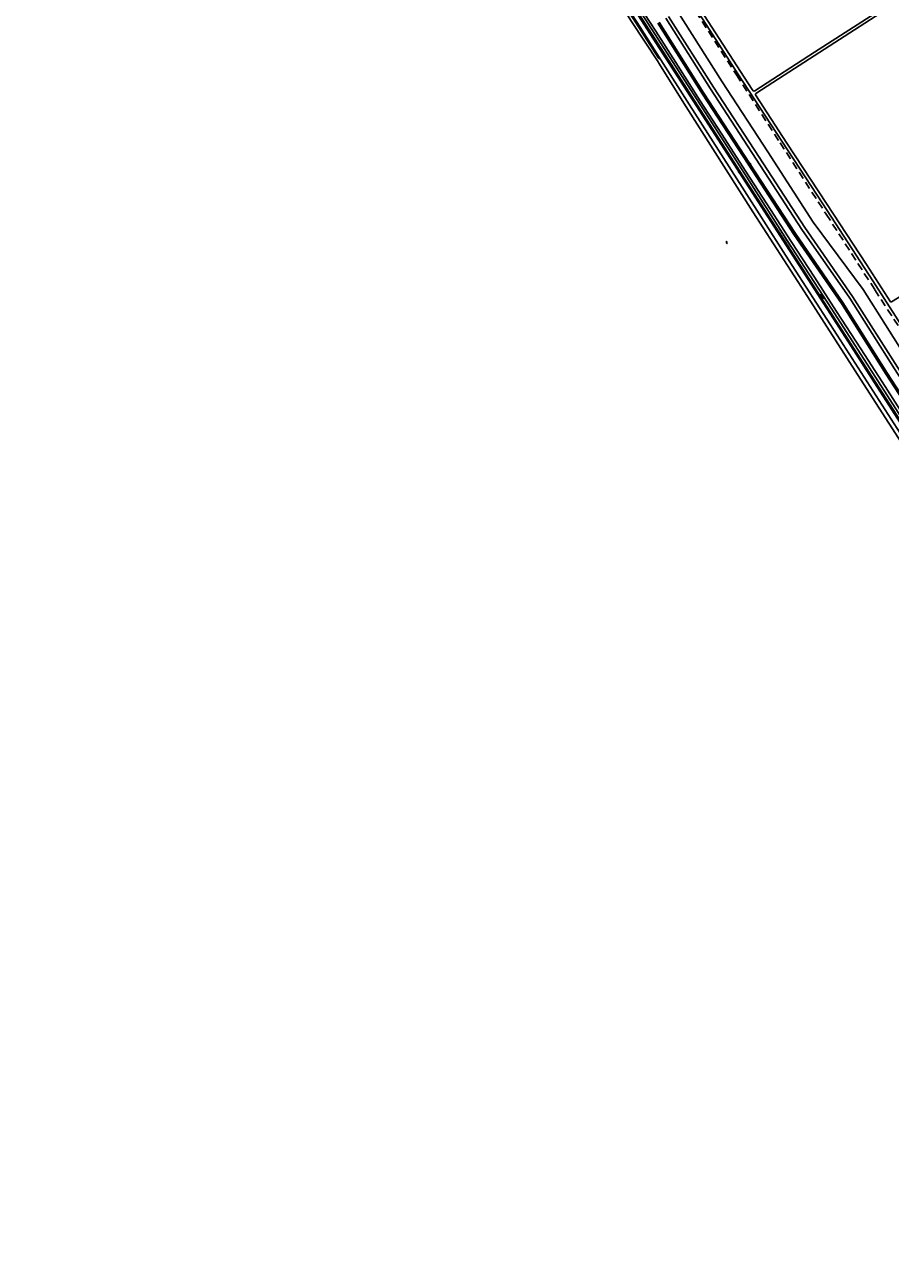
# Model space of a CAD drawing. Extents: x 168875 to 176000, y 513888 to 528000.
# Tile 1 of 106: x 171244 to 172277, y 514389 to 515867. Entities that reach past the tile are written whole.
import ezdxf

# ---------------------------------------------------------------- set-up
doc = ezdxf.new("R2010")
doc.units = 0
doc.header["$MEASUREMENT"] = 0
doc.linetypes.add('LP', pattern=[14, 9, -5])
doc.layers.get('0').update_dxf_attribs({"linetype": 'CONTINUOUS'})
for name, color, linetype in [('INSTEEK_SLOOT', 72, 'CONTINUOUS'), ('KANT_VERHARDING', 252, 'CONTINUOUS'), ('KANT_WATER', 140, 'CONTINUOUS'), ('RASTER', 34, 'CONTINUOUS'), ('SEMANTIEK', 140, 'CONTINUOUS'), ('STRAATNAAM', 7, 'CONTINUOUS'), ('TALUD', 34, 'CONTINUOUS')]:
    doc.layers.add(name, color=color, linetype=linetype)
doc.styles.add('ISOCP', font='ISOCP.shx', dxfattribs={"height": 1.8})

# ---------------------------------------------------------------- blocks, each defined once
blk = doc.blocks.new('S05')
at = {"color": 0}
for p, q in [((0.1, 0.3), (0.4, 0.6)), ((0.1, -0.2), (0.4, 0.1)), ((0.4, 0.6), (0.7, 0.7)), ((0.4, 0.1), (0.7, 0.2)), ((0.7, 0.7), (1, 0.6)), ((0.7, 0.2), (1, 0.1)), ((1, 0.6), (1.3, 0.4)), ((1, 0.1), (1.4, -0.1)), ((1.3, 0.4), (1.7, 0.1)), ((1.7, 0.1), (2, 0)), ((2, 0), (2.3, 0.2)), ((2.3, 0.2), (2.6, 0.4)), ((1.4, -0.1), (1.7, -0.4)), ((1.7, -0.4), (2, -0.5)), ((2, -0.5), (2.3, -0.3)), ((2.3, -0.3), (2.6, -0.1))]:
    blk.add_line(p, q, dxfattribs=at)
blk = doc.blocks.new('S014')
at = {"color": 0}
for p, q in [((0, -0.8), (4.2, 1.7)), ((0, 0.6), (1.8, 1.7)), ((5.1, -1.5), (0, 1.4)), ((2.6, -1.5), (0, 0)), ((1.1, -1.5), (6.1, 1.4)), ((6.1, -0.8), (1.9, 1.7)), ((3.5, -1.5), (6.1, 0)), ((6.1, 0.7), (4.4, 1.7))]:
    blk.add_line(p, q, dxfattribs=at)
blk = doc.blocks.new('S04')
at = {"color": 0}
for p, q in [((0, 0.5), (0.5, 0.5)), ((0, 0.3), (1, 0.3)), ((0, 0), (0.5, 0)), ((0, -0.3), (1, -0.3)), ((0, -0.5), (0.5, -0.5))]:
    blk.add_line(p, q, dxfattribs=at)

msp = doc.modelspace()

# ---------------------------------------------------------------- linework, layer by layer
at = {"layer": 'INSTEEK_SLOOT'}
for points in [[(172274, 515890.4), (172186.5, 515834.2), (172115.3, 515788.3), (172114.3, 515787.9), (172113.5, 515788.2), (172112.4, 515789.6), (172098.2, 515811.2), (172000, 515963.7)], [(172000, 515956.3), (172065.2, 515855), (172095.3, 515808.5), (172134.3, 515748.9), (172196.6, 515653.3), (172256.2, 515561.2), (172391.7, 515350.5), (172457.7, 515247.5), (172516.6, 515156.1), (172567.7, 515075.5), (172616.2, 515000)], [(172830.9, 515891.2), (172593.3, 515738.7), (172285.7, 515540.6), (172278.4, 515536.1), (172277.5, 515536.2), (172248.6, 515581), (172201.1, 515653.6), (172153.8, 515725.6), (172116.1, 515783.5), (172116, 515784.2), (172116.7, 515785.1), (172150.5, 515807), (172234.6, 515860.9), (172283.8, 515892.7)]]:
    msp.add_lwpolyline(points, dxfattribs=at)
at = {"layer": 'KANT_VERHARDING'}
for points in [[(171900, 516000), (172000, 515844.2)], [(171903.6, 516000), (171925, 515966.8), (172000, 515849.8)], [(172000, 515849.8), (172045.7, 515778.5), (172103.2, 515689.3), (172154.1, 515609.6), (172207.3, 515527.4), (172346, 515311.9), (172398.9, 515229.3), (172464.8, 515126.7), (172546.4, 515000)], [(172000, 515844.2), (172043.1, 515776.9), (172166.5, 515585.3), (172259.6, 515440.4), (172318.2, 515349.4), (172391.4, 515235.5), (172451.2, 515142.2), (172516.5, 515040.7), (172542.6, 515000)]]:
    msp.add_lwpolyline(points, dxfattribs=at)
at = {"layer": 'KANT_WATER'}
for points in [[(171886.2, 516000), (171935.8, 515922.1), (171968.3, 515870.8), (172000, 515822.6)], [(172000, 515822.6), (172001, 515821.1), (172033.5, 515768.9), (172113.1, 515643.7), (172174.8, 515548.1), (172248.9, 515432.7), (172290.6, 515368.1), (172378.4, 515230.3), (172428, 515153.1), (172474.8, 515080.7), (172504.3, 515034.4), (172526.4, 515000)]]:
    msp.add_lwpolyline(points, dxfattribs=at)
at = {"layer": 'RASTER', "linetype": 'LP'}
msp.add_lwpolyline([(172014.5, 515929.8), (172093.6, 515807.2), (172145.6, 515726.2), (172200.7, 515640.9), (172258.7, 515550.7), (172310.7, 515470.3), (172357.4, 515397.6), (172462.2, 515234.9), (172592.4, 515033.2), (172613.7, 515000)], dxfattribs=at)
at = {"layer": 'TALUD'}
for points in [[(171244.01, 517004.808), (171245.4, 517000), (171318.6, 516886.6), (171431, 516712.1), (171486.8, 516625.1), (171530.1, 516557.8), (171561.7, 516508.4), (171619.9, 516417), (171670.8, 516338.2), (171804.6, 516130.4), (171829.6, 516092.9), (171876.6, 516020.7), (171929, 515938.8), (171977.5, 515863.3), (172000, 515827.9), (172003.237, 515825.243)], [(171839.598, 516079.932), (171877.7, 516021.4), (171930.1, 515939.5), (171978.6, 515864), (172003.237, 515825.243)], [(171844.594, 516083.26), (172041.9, 515776.1), (172223.5, 515493.9), (172258.3, 515439.5), (172316.9, 515348.6), (172390, 515234.6), (172540.8, 515000), (172579.1, 514940.2), (172640.8, 514844.5), (172714.1, 514730.3), (172758, 514662.1), (172889.2, 514457.7), (172898.4, 514443.6), (172906.6, 514431.3), (172914.6, 514419.6), (172922.5, 514408.7), (172925.859, 514403.773)], [(171970.325, 515901.055), (171997.188, 515859.476), (172023.969, 515817.552), (172050.212, 515776.418), (172076.092, 515736.345), (172104.676, 515691.909), (172134.076, 515646.448), (172158.909, 515608.131), (172186.594, 515565.766), (172213.107, 515524.857), (172241.962, 515480.078), (172267.26, 515440.766), (172295.661, 515396.573)], [(172022.688, 515883.707), (172076.541, 515798.784), (172130.769, 515715.42), (172185.187, 515631.389), (172244.872, 515551.067), (172298.198, 515466.649), (172352.358, 515382.148), (172405.697, 515297.893), (172459.838, 515213.653), (172514.53, 515129.548), (172568.918, 515046.26), (172621.698, 514961.021), (172646.661, 514922.485)], [(172954.972, 514390.818), (172919.513, 514439.273), (172865.189, 514523.14), (172810.888, 514607.142), (172757.334, 514691.577), (172703.345, 514775.672), (172649.136, 514859.781), (172595.515, 514944.195), (172542.819, 515029.24), (172488.819, 515113.315), (172434.527, 515197.348), (172380.169, 515281.305), (172326.653, 515365.737), (172272.293, 515449.732), (172218.827, 515534.217), (172162.168, 515616.649), (172107.623, 515700.475), (172053.103, 515784.276), (171999.616, 515868.794)], [(172956.601, 514392.01), (172921.142, 514440.465), (172866.818, 514524.332), (172812.517, 514608.334), (172758.963, 514692.769), (172704.974, 514776.864), (172650.765, 514860.973), (172597.144, 514945.387), (172544.448, 515030.432), (172490.448, 515114.507), (172436.156, 515198.54), (172381.798, 515282.497), (172328.282, 515366.929), (172273.922, 515450.924), (172220.456, 515535.409), (172163.797, 515617.842), (172109.252, 515701.667), (172054.732, 515785.468), (172001.245, 515869.986)], [(172957.023, 514390.667), (172921.564, 514439.122), (172867.24, 514522.989), (172812.939, 514606.99), (172759.385, 514691.425), (172705.396, 514775.52), (172651.187, 514859.63), (172597.566, 514944.044), (172544.87, 515029.088), (172490.87, 515113.164), (172436.578, 515197.197), (172382.22, 515281.154), (172328.704, 515365.586), (172274.344, 515449.581), (172220.878, 515534.066), (172164.219, 515616.498), (172109.674, 515700.324), (172055.154, 515784.124), (172001.667, 515868.643)], [(172971.416, 514388.625), (172929.501, 514445.743), (172875.179, 514529.605), (172820.909, 514613.559), (172767.366, 514697.978), (172713.354, 514782.11), (172659.16, 514866.195), (172605.595, 514950.52), (172552.884, 515035.589), (172498.823, 515119.76), (172444.519, 515203.811), (172390.189, 515287.724), (172336.674, 515372.155), (172282.317, 515456.147), (172228.819, 515540.681), (172171.684, 515622.743), (172117.095, 515706.638), (172062.614, 515790.378), (172009.132, 515874.887)], [(172966.135, 514402.483), (172932.858, 514447.917), (172878.538, 514531.778), (172824.278, 514615.716), (172770.738, 514700.13), (172716.718, 514784.274), (172662.529, 514868.351), (172608.984, 514952.645), (172556.267, 515037.724), (172502.185, 515121.926), (172447.878, 515205.983), (172393.557, 515289.882), (172340.042, 515374.313), (172285.686, 515458.303), (172232.178, 515542.854), (172175.053, 515624.9), (172120.447, 515708.819), (172065.98, 515792.539), (172012.501, 515877.044)], [(172003.237, 515825.243), (172037.4, 515771.5), (172100.5, 515673.3), (172152.1, 515592.1), (172213.7, 515496.6), (172292.4, 515374.1), (172348.3, 515285.3), (172400.2, 515206.1), (172532.3, 515000), (172534.8, 514996), (172570.9, 514940.3)]]:
    msp.add_lwpolyline(points, dxfattribs=at)

# ---------------------------------------------------------------- block references
at = {"layer": 'SEMANTIEK'}
for p, xscale, yscale, rotation in [((172108.084, 515699.69), 1.009955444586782, 1.009955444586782, 212.7931730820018), ((172109.945, 515700.866), 0.9940623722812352, 0.9940623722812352, 33.17851165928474), ((172121.726, 515707.106), 1.003886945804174, 1.003886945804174, 32.67692917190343), ((172096.6, 515691.1), 1.001196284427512, 1.001196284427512, 212.436079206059)]:
    msp.add_blockref('S04', p, dxfattribs=dict(at, xscale=xscale, yscale=yscale, rotation=rotation))
for name, p, rotation in [('S05', (172081.127, 515608.183), 300.0881104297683), ('S014', (172193.7, 515545.25), 302.0053832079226)]:
    msp.add_blockref(name, p, dxfattribs=dict(at, rotation=rotation))

# ---------------------------------------------------------------- texts
at = {"layer": 'STRAATNAAM', "style": 'ISOCP'}
msp.add_text('Zuidermeerdijk', height=2.5, rotation=302.625246, dxfattribs=at).set_placement((172143.192, 515621.74))

doc.saveas('drawing.dxf')
